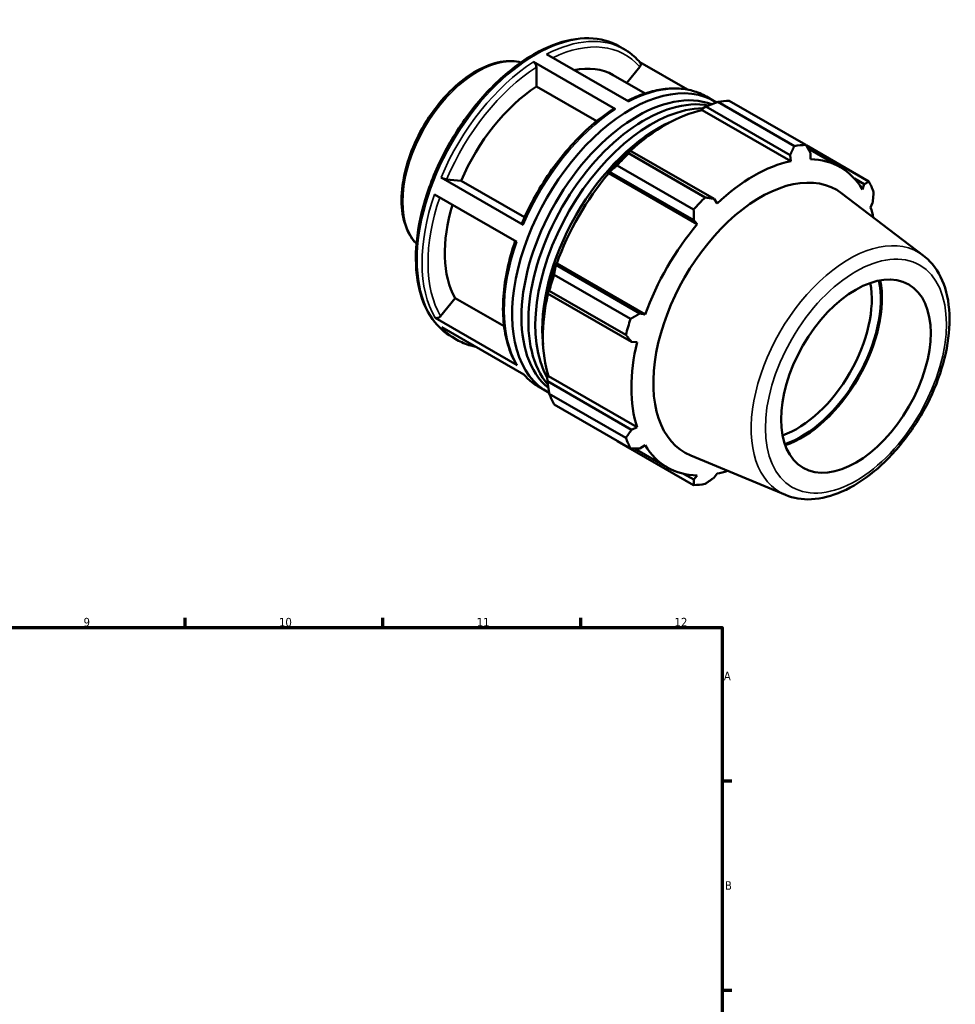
# Model space of a CAD drawing. Header units: millimetres. Extents: x 0 to 904, y -38 to 919.
# Tile 4 of 4: x 572 to 904, y 441 to 789. Entities that reach past the tile are written whole.
import ezdxf

# ---------------------------------------------------------------- set-up
doc = ezdxf.new("R2010")
doc.units = ezdxf.units.MM
for name, color, linetype, lineweight in [('Border (ANSI)', 7, 'Continuous', 70), ('Visible (ANSI)', 7, 'Continuous', 50), ('Visible Narrow (ANSI)', 7, 'Continuous', 35)]:
    doc.layers.add(name, color=color, linetype=linetype, lineweight=lineweight)
doc.styles.add('Note Text (ANSI)', font='tahoma.ttf')

# ---------------------------------------------------------------- blocks, each defined once
blk = doc.blocks.new('Borders Default Border')
at = {"layer": 'Border (ANSI)'}
for p, q in [((630.75, 574), (630.75, 577.45)), ((700.83, 574), (700.83, 577.45)), ((770.92, 574), (770.92, 577.45)), ((821, 519.75), (824.45, 519.75)), ((821, 445.5), (824.45, 445.5))]:
    blk.add_line(p, q, dxfattribs=at)
at = {"layer": 'Border (ANSI)', "flags": 128}
blk.add_lwpolyline([(20, 20), (20, 574), (821, 574), (821, 20), (20, 20)], dxfattribs=at)
at = {"layer": 'Border (ANSI)', "attachment_point": 7, "style": 'Note Text (ANSI)'}
for s, insert, char_height in [('9', (594.7, 574.34), 3.05), ('10', (663.96, 574.34), 3.048), ('11', (734.04, 574.4), 3.048), ('12', (804.13, 574.4), 3.048), ('A', (821.63, 555.35), 3.05), ('B', (821.99, 481.1), 3.05)]:
    blk.add_mtext(s, dxfattribs=dict(at, insert=insert, char_height=char_height))

msp = doc.modelspace()

# ---------------------------------------------------------------- linework, layer by layer
at = {"layer": 'Visible (ANSI)'}
for p, q in [((784.571, 779.937), (786.309, 778.937)), ((758.78, 777.18), (787.913, 760.403)), ((783.246, 757.687), (754.113, 774.464)), ((755.174, 765.741), (755.174, 772.624)), ((787.251, 766.97), (791.838, 772.672)), ((808.691, 764.642), (791.844, 774.343)), ((782.429, 769.747), (793.689, 763.262)), ((776.558, 753.427), (755.174, 765.741)), ((815.442, 762.16), (818.24, 760.549)), ((823.568, 760.648), (850.681, 745.034)), ((813.942, 757.369), (814.083, 757.964)), ((813.942, 757.369), (845.31, 739.305)), ((814.083, 757.964), (815.297, 758.617)), ((815.297, 758.617), (845.108, 741.45)), ((846.607, 744.639), (819.493, 760.253)), ((873.029, 732.065), (850.766, 744.885)), ((851.432, 743.72), (862.89, 737.122)), ((788.352, 743.101), (787.699, 742.771)), ((787.889, 742.053), (815.002, 726.439)), ((818.163, 725.934), (788.352, 743.101)), ((845.108, 741.45), (845.31, 739.305)), ((852.3, 739.983), (852.323, 742.15)), ((810.928, 722.142), (783.814, 737.755)), ((721.394, 733.517), (750.527, 716.74)), ((723.375, 732.822), (728.527, 732.349)), ((780.634, 735.319), (781.137, 735.491)), ((780.85, 734.965), (780.634, 735.319)), ((780.85, 734.965), (812.218, 716.901)), ((781.137, 735.491), (810.948, 718.324)), ((867.895, 733.098), (871.376, 731.093)), ((728.527, 732.349), (751.012, 719.401)), ((871.376, 731.093), (870.757, 729.271)), ((748.215, 710.722), (719.082, 727.498)), ((819.208, 724.273), (818.163, 725.934)), ((892.313, 705.853), (863.419, 727.862)), ((873.652, 722.857), (874.364, 724.472)), ((810.948, 718.324), (812.218, 716.901)), ((762.084, 702.491), (761.979, 703.007)), ((761.979, 703.007), (762.393, 702.996)), ((791.896, 685.323), (762.084, 702.491)), ((762.393, 702.996), (793.761, 684.932)), ((761.466, 699.047), (788.58, 683.434)), ((759.052, 693.153), (759.096, 692.428)), ((759.096, 692.428), (788.907, 675.26)), ((786.892, 677.752), (759.779, 693.365)), ((721.261, 684.331), (726.413, 690.737)), ((726.413, 690.737), (743.743, 680.758)), ((793.761, 684.932), (791.896, 685.323)), ((719.281, 683.799), (748.414, 667.022)), ((750.768, 663.719), (721.635, 680.496)), ((725.286, 676.987), (727.024, 675.987)), ((788.907, 675.26), (790.866, 675.184)), ((759.052, 662.649), (759.497, 663.068)), ((759.497, 663.068), (790.866, 645.004)), ((759.096, 661.275), (759.052, 662.649)), ((788.907, 644.107), (759.096, 661.275)), ((756.157, 659.21), (758.955, 657.599)), ((759.779, 656.824), (786.892, 641.21)), ((788.58, 637.472), (761.466, 653.085)), ((790.866, 645.004), (788.907, 644.107)), ((783.814, 640.116), (810.928, 624.503)), ((791.896, 637.486), (793.761, 638.59)), ((789.932, 637.475), (801.628, 630.74)), ((843.441, 620.986), (809.903, 634.93)), ((810.948, 626.43), (807.377, 628.486)), ((818.163, 627.129), (819.208, 628.556)), ((812.218, 627.879), (810.948, 626.43))]:
    msp.add_line(p, q, dxfattribs=at)
for centre, major_axis, start_param, end_param in [((757.727, 726.851), (24.702, 42.896), 0, 0.4696912), ((757.727, 726.851), (-24.702, -42.896), 3.9980676, 4.9118302), ((788.597, 709.074), (29.643, 51.475), 6.2564857, 9.4502351), ((791.056, 707.658), (29.05, 50.446), 0.0909915, 3.0492106), ((793.515, 706.242), (29.05, 50.446), 0.1976958, 2.9422859), ((803.691, 700.382), (32.936, 57.195), 0.3435016, 0.4380292), ((795.973, 704.826), (29.05, 50.446), 0.3264795, 2.812421), ((800.891, 701.994), (30.631, 53.191), 0.4780318, 1.0719493), ((798.432, 703.41), (-29.05, -50.446), 3.811474, 5.613304), ((830.805, 684.768), (32.936, 57.195), 0.3435016, 0.4380292), ((800.891, 701.994), (-30.96, -53.763), 4.2304897, 4.4050227), ((803.691, 700.382), (32.936, 57.195), 1.1288997, 1.2234273), ((832.259, 683.931), (30.631, 53.191), 5.975819, 6.5866842), ((832.259, 683.931), (-30.631, -53.191), 3.6196245, 4.2304897), ((800.891, 701.994), (30.631, 53.191), 1.26343, 1.8742952), ((834.655, 682.551), (26.832, 46.595), 6.2086528, 9.4993104), ((830.805, 684.768), (32.936, 57.195), 5.8412887, 5.9358163), ((830.805, 684.768), (-32.936, -57.195), 4.2704924, 4.36502), ((757.727, 726.851), (-24.702, -42.896), 5.1003126, 5.9590278), ((832.259, 683.931), (30.631, 53.191), 5.7175223, 5.8012861), ((832.259, 683.931), (-30.631, -53.191), 4.4050227, 5.0158879), ((800.891, 701.994), (-30.96, -53.763), 5.0158879, 5.1904208), ((803.691, 700.382), (32.936, 57.195), 1.9142979, 2.0088255), ((847.535, 675.134), (-18.714, -32.497), 0.5893935, 2.5521992), ((849.126, 674.218), (19.837, 34.447), 3.713472, 5.7113059), ((849.126, 674.218), (20.145, 34.982), 3.7225799, 5.7021981), ((800.891, 701.994), (30.631, 53.191), 2.0656152, 2.6596934), ((830.805, 684.768), (-32.936, -57.195), 5.0558906, 5.1504181), ((832.259, 683.931), (-30.631, -53.191), 5.1904208, 5.8012861), ((803.691, 700.382), (-32.936, -57.195), 5.8412887, 5.9358163), ((830.805, 684.768), (-32.936, -57.195), 5.8412887, 5.9358163), ((832.259, 683.931), (-30.631, -53.191), 5.975819, 6.5866842), ((832.259, 683.931), (30.631, 53.191), 3.6196245, 3.7072556), ((830.805, 684.768), (-32.936, -57.195), 0.3435016, 0.4380292)]:
    msp.add_ellipse(centre, major_axis=major_axis, ratio=0.5780931, start_param=start_param, end_param=end_param, dxfattribs=at)
msp.add_ellipse((868.42, 663.107), major_axis=(-18.714, -32.497), ratio=0.5780931, dxfattribs=at)
for points, knots in [([(784.571, 779.937), (781.395, 781.766), (777.737, 782.743), (769.777, 782.934), (765.459, 782.099), (756.559, 778.675), (751.97, 776.038), (743.052, 769.243), (738.724, 765.082), (730.771, 755.672), (727.146, 750.428), (720.952, 739.381), (718.383, 733.581), (714.557, 721.992), (713.301, 716.205), (712.246, 705.211), (712.448, 700.005), (714.335, 690.715), (716.016, 686.625), (720.278, 680.673), (722.607, 678.53), (725.286, 676.987)], [5.4997209, 5.4997209, 5.4997209, 5.4997209, 5.8045861, 5.8045861, 6.1193147, 6.1193147, 6.4427176, 6.4427176, 6.7668792, 6.7668792, 7.0903266, 7.0903266, 7.4134948, 7.4134948, 7.7370165, 7.7370165, 8.0612438, 8.0612438, 8.3841611, 8.3841611, 8.6413135, 8.6413135, 8.6413135, 8.6413135]), ([(791.952, 774.217), (791.626, 774.599), (791.289, 774.969), (790.594, 775.682), (790.237, 776.025), (789.502, 776.684), (789.125, 776.999), (788.352, 777.602), (787.956, 777.89), (787.146, 778.435), (786.732, 778.693), (786.309, 778.937)], [5.296872, 5.296872, 5.296872, 5.296872, 5.33744177, 5.33744177, 5.37801154, 5.37801154, 5.41858131, 5.41858131, 5.45915108, 5.45915108, 5.49972085, 5.49972085, 5.49972085, 5.49972085]), ([(749.719, 774.254), (748.657, 774.527), (747.549, 774.684), (743.842, 774.816), (741.117, 774.32), (735.477, 772.229), (732.555, 770.585), (726.876, 766.325), (724.12, 763.705), (719.059, 757.773), (716.753, 754.464), (712.811, 747.486), (711.174, 743.819), (708.732, 736.478), (707.928, 732.805), (707.247, 725.805), (707.374, 722.479), (708.589, 716.527), (709.674, 713.893), (711.678, 711.116), (712.174, 710.526), (712.708, 709.984)], [5.6586823, 5.6586823, 5.6586823, 5.6586823, 5.7966251, 5.7966251, 6.107609, 6.107609, 6.4326498, 6.4326498, 6.7592885, 6.7592885, 7.0848111, 7.0848111, 7.4098697, 7.4098697, 7.7354765, 7.7354765, 8.0621806, 8.0621806, 8.3866116, 8.3866116, 8.4823521, 8.4823521, 8.4823521, 8.4823521]), ([(754.113, 774.464), (754.244, 774.388), (754.398, 774.264), (754.64, 774.009), (754.77, 773.833), (754.956, 773.512), (755.043, 773.31), (755.143, 772.972), (755.174, 772.776), (755.174, 772.624)], [0, 0, 0, 0, 0.05550275, 0.05550275, 0.11105804, 0.11105804, 0.16667869, 0.16667869, 0.22235638, 0.22235638, 0.22235638, 0.22235638]), ([(791.952, 774.216), (791.982, 774.181), (792.01, 774.144), (792.111, 773.983), (792.166, 773.814), (792.19, 773.508), (792.164, 773.316), (792.055, 772.998), (791.951, 772.814), (791.838, 772.672)], [0.03891112, 0.03891112, 0.03891112, 0.03891112, 0.05550275, 0.05550275, 0.11105804, 0.11105804, 0.16667869, 0.16667869, 0.22235638, 0.22235638, 0.22235638, 0.22235638]), ([(815.442, 762.16), (813.915, 763.039), (812.276, 763.724), (808.826, 764.688), (807.015, 764.968), (803.269, 765.123), (801.334, 764.998), (797.385, 764.359), (795.369, 763.844), (791.399, 762.475), (789.447, 761.639), (787.492, 760.645)], [5.49972085, 5.49972085, 5.49972085, 5.49972085, 5.64627495, 5.64627495, 5.79282904, 5.79282904, 5.93938314, 5.93938314, 6.08593724, 6.08593724, 6.2251825, 6.2251825, 6.2251825, 6.2251825]), ([(782.476, 757.747), (779.864, 756.058), (777.276, 754.1), (772.23, 749.714), (769.772, 747.287), (765.065, 742.046), (762.817, 739.232), (758.606, 733.315), (756.643, 730.21), (753.068, 723.816), (751.457, 720.527), (750.048, 717.2)], [0.06130957, 0.06130957, 0.06130957, 0.06130957, 0.24831198, 0.24831198, 0.43531438, 0.43531438, 0.62231679, 0.62231679, 0.8093192, 0.8093192, 0.9963216, 0.9963216, 0.9963216, 0.9963216]), ([(782.476, 757.747), (782.483, 757.751), (782.489, 757.756), (782.589, 757.813), (782.719, 757.839), (782.961, 757.816), (783.115, 757.763), (783.246, 757.687)], [0.7743251, 0.7743251, 0.7743251, 0.7743251, 0.77838664, 0.77838664, 0.83394193, 0.83394193, 0.88944468, 0.88944468, 0.88944468, 0.88944468]), ([(723.375, 732.822), (723.261, 732.832), (723.097, 732.862), (722.787, 732.939), (722.586, 732.999), (722.241, 733.121), (722.034, 733.203), (721.706, 733.35), (721.525, 733.441), (721.394, 733.517)], [0.66688169, 0.66688169, 0.66688169, 0.66688169, 0.72251474, 0.72251474, 0.77810873, 0.77810873, 0.83365797, 0.83365797, 0.88917123, 0.88917123, 0.88917123, 0.88917123]), ([(750.527, 716.74), (750.396, 716.815), (750.269, 716.902), (750.114, 717.033), (750.059, 717.101), (750.042, 717.166), (750.043, 717.184), (750.05, 717.199)], [0, 0, 0, 0, 0.05551326, 0.05551326, 0.1110625, 0.1110625, 0.13368914, 0.13368914, 0.13368914, 0.13368914]), ([(747.683, 711.028), (746.55, 707.725), (745.627, 704.421), (744.223, 697.864), (743.75, 694.614), (743.29, 688.327), (743.304, 685.29), (743.825, 679.528), (744.332, 676.803), (745.836, 671.757), (746.833, 669.436), (748.066, 667.362)], [1.11142587, 1.11142587, 1.11142587, 1.11142587, 1.29570665, 1.29570665, 1.48276609, 1.48276609, 1.66982553, 1.66982553, 1.85688498, 1.85688498, 2.04394442, 2.04394442, 2.04394442, 2.04394442]), ([(843.441, 620.986), (846.279, 619.806), (849.416, 619.314), (856.187, 619.644), (859.845, 620.588), (867.363, 623.882), (871.226, 626.329), (878.622, 632.431), (882.152, 636.093), (888.524, 644.226), (891.367, 648.691), (896.111, 657.995), (898.013, 662.832), (900.685, 672.444), (901.451, 677.218), (901.713, 686.262), (901.205, 690.535), (898.846, 698.025), (897.027, 701.282), (893.864, 704.572), (893.111, 705.245), (892.313, 705.853)], [2.4326607, 2.4326607, 2.4326607, 2.4326607, 2.7138269, 2.7138269, 3.022995, 3.022995, 3.3538795, 3.3538795, 3.6864047, 3.6864047, 4.0168909, 4.0168909, 4.3469024, 4.3469024, 4.6783838, 4.6783838, 5.011353, 5.011353, 5.3333437, 5.3333437, 5.4251884, 5.4251884, 5.4251884, 5.4251884]), ([(721.261, 684.331), (721.148, 684.19), (720.983, 684.042), (720.673, 683.839), (720.473, 683.748), (720.127, 683.655), (719.921, 683.636), (719.592, 683.668), (719.412, 683.723), (719.281, 683.799)], [0.66688169, 0.66688169, 0.66688169, 0.66688169, 0.72251474, 0.72251474, 0.77810873, 0.77810873, 0.83365797, 0.83365797, 0.88917123, 0.88917123, 0.88917123, 0.88917123]), ([(727.024, 675.987), (728.551, 675.107), (730.189, 674.422), (732.524, 673.77), (733.145, 673.625), (733.775, 673.505)], [2.3581282, 2.3581282, 2.3581282, 2.3581282, 2.50468229, 2.50468229, 2.55649205, 2.55649205, 2.55649205, 2.55649205]), ([(748.414, 667.022), (748.283, 667.098), (748.155, 667.219), (748.074, 667.349), (748.07, 667.355), (748.066, 667.362)], [0, 0, 0, 0, 0.055513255, 0.055513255, 0.058311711, 0.058311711, 0.058311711, 0.058311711]), ([(750.622, 663.804), (750.914, 663.466), (751.215, 663.138), (751.871, 662.465), (752.229, 662.122), (752.963, 661.463), (753.34, 661.147), (754.114, 660.545), (754.51, 660.257), (755.32, 659.712), (755.734, 659.453), (756.157, 659.21)], [2.15976434, 2.15976434, 2.15976434, 2.15976434, 2.19584912, 2.19584912, 2.23641889, 2.23641889, 2.27698866, 2.27698866, 2.31755843, 2.31755843, 2.3581282, 2.3581282, 2.3581282, 2.3581282])]:
    msp.add_open_spline(points, degree=3, knots=knots, dxfattribs=at)
for points, weights in [([(815.297, 758.617), (817.334, 759.429), (819.493, 760.253)], [1.0047112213, 1.00895139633, 1.01238235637]), ([(845.108, 741.45), (845.85, 743.007), (846.607, 744.639)], [1.00375743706, 1.00228613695, 1]), ([(850.681, 745.034), (851.527, 743.558), (852.323, 742.15)], [1, 1.00228613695, 1.00375743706]), ([(787.889, 742.053), (788.107, 742.598), (788.352, 743.101)], [1.01238235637, 1.00895139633, 1.0047112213]), ([(781.137, 735.491), (782.43, 736.61), (783.814, 737.755)], [1.0047112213, 1.00895139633, 1.01238235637]), ([(871.376, 731.093), (872.194, 731.564), (873.029, 732.065)], [1.00375743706, 1.00228613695, 1]), ([(815.002, 726.439), (816.623, 726.177), (818.163, 725.934)], [1, 1.00228613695, 1.00375743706]), ([(874.717, 728.326), (874.545, 726.355), (874.364, 724.472)], [1, 1.00228613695, 1.00375743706]), ([(810.948, 718.324), (810.946, 720.189), (810.928, 722.142)], [1.00375743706, 1.00228613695, 1]), ([(761.466, 699.047), (761.763, 700.815), (762.084, 702.491)], [1.01238235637, 1.00895139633, 1.0047112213]), ([(759.096, 692.428), (759.412, 692.897), (759.779, 693.365)], [1.0047112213, 1.00895139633, 1.01238235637]), ([(788.58, 683.434), (790.28, 684.393), (791.896, 685.323)], [1, 1.00228613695, 1.00375743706]), ([(788.907, 675.26), (787.928, 676.476), (786.892, 677.752)], [1.00375743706, 1.00228613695, 1]), ([(759.779, 656.824), (759.412, 659.105), (759.096, 661.275)], [1.01238235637, 1.00895139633, 1.0047112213]), ([(786.892, 641.21), (787.928, 642.684), (788.907, 644.107)], [1, 1.00228613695, 1.00375743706]), ([(783.814, 640.116), (783.745, 640.206), (783.675, 640.296)], [1.01238235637, 1.01220864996, 1.01203286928]), ([(791.896, 637.486), (790.28, 637.475), (788.58, 637.472)], [1.00375743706, 1.00228613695, 1]), ([(810.928, 624.503), (810.946, 625.481), (810.948, 626.43)], [1, 1.00228613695, 1.00375743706]), ([(818.163, 627.129), (816.623, 626.031), (815.002, 624.898)], [1.00375743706, 1.00228613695, 1])]:
    msp.add_rational_spline(points, weights, degree=2, dxfattribs=at)
at = {"layer": 'Visible Narrow (ANSI)'}
for centre, major_axis, start_param, end_param in [((754.929, 728.462), (-29.643, -51.475), 3.1415927, 6.2831853), ((756.666, 727.462), (29.643, 51.475), 0, 0.7331201), ((757.727, 726.851), (28.894, 50.175), 6.0818556, 6.9870588), ((734.423, 740.271), (-18.76, -32.577), 3.3138756, 6.1109024), ((756.666, 727.462), (-29.643, -51.475), 3.9858827, 4.9219103), ((757.727, 726.851), (28.894, 50.175), 0.8458678, 1.7790123), ((785.799, 710.685), (29.643, 51.475), 0, 0.7331201), ((785.799, 710.685), (29.643, 51.475), 0.84429, 1.7803177), ((756.666, 727.462), (-29.643, -51.475), 5.0330802, 5.9691079), ((757.727, 726.851), (-28.894, -50.175), 5.0416977, 5.9678025), ((866.045, 664.475), (24.504, 42.552), 6.2086528, 9.4993104), ((785.799, 710.685), (-29.643, -51.475), 5.0330802, 5.9691079), ((756.666, 727.462), (-29.643, -51.475), 6.0802778, 6.2831853), ((785.799, 710.685), (-29.643, -51.475), 6.0802778, 6.2831853)]:
    msp.add_ellipse(centre, major_axis=major_axis, ratio=0.5780931, start_param=start_param, end_param=end_param, dxfattribs=at)
msp.add_ellipse((868.42, 663.107), major_axis=(-22.643, -39.32), ratio=0.5780931, dxfattribs=at)

# ---------------------------------------------------------------- block references
msp.add_blockref('Borders Default Border', (0, 0))

doc.saveas('drawing.dxf')
